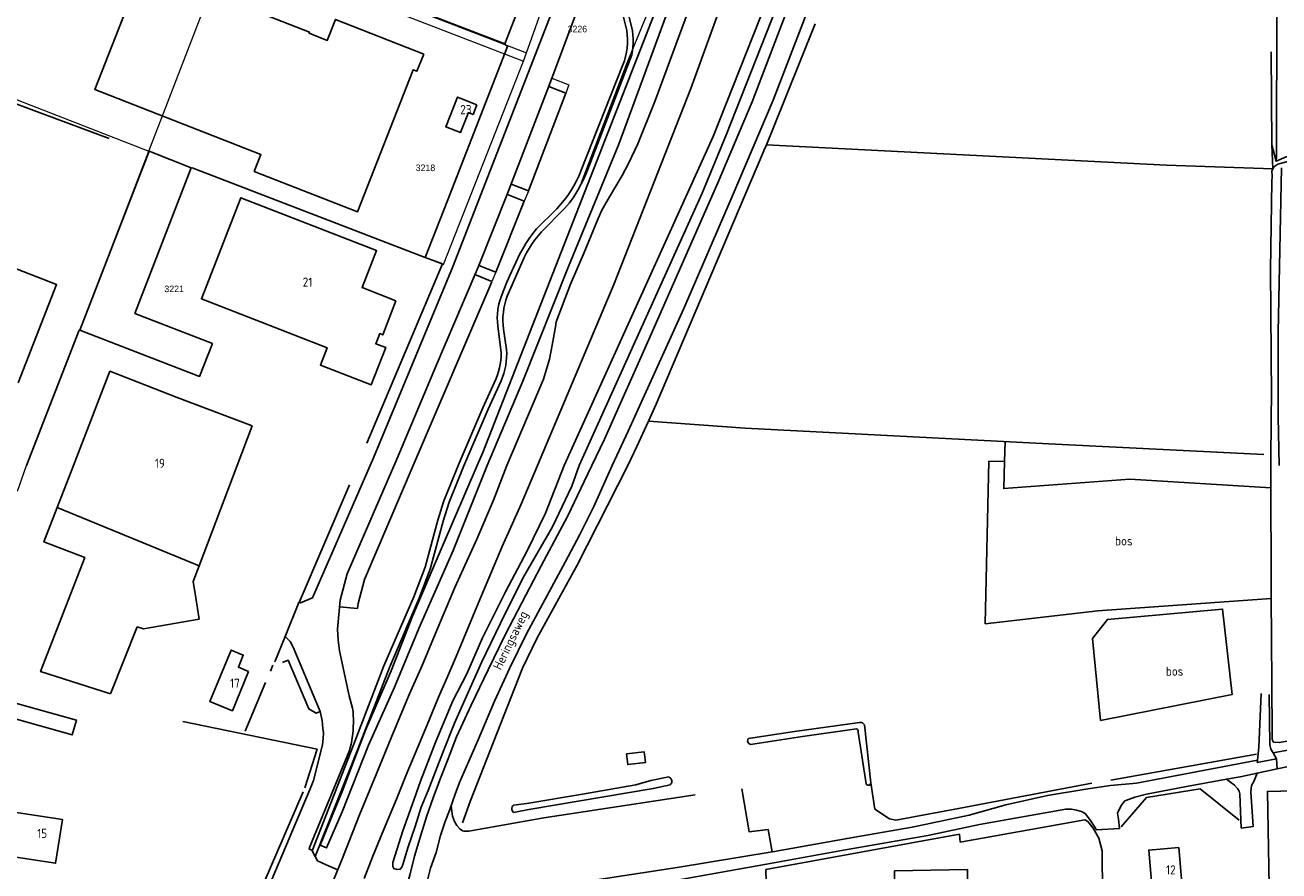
# Model space of a CAD drawing. Header units: metres. Extents: x 233874 to 239264, y 443832 to 448222.
# Tile 163 of 195: x 237457 to 237801, y 445889 to 446121. Entities that reach past the tile are written whole.
import ezdxf
from ezdxf.enums import TextEntityAlignment as Align

# ---------------------------------------------------------------- set-up
doc = ezdxf.new("R2010")
doc.units = ezdxf.units.M
doc.header["$MEASUREMENT"] = 0
for name, color, linetype in [('CULTUURAANDUIDING', 253, 'Continuous'), ('DAKRAND-BYG', 4, 'Continuous'), ('Goud-kadastrale grenzen', 13, 'Continuous'), ('HEG', 253, 'Continuous'), ('HEK', 253, 'Continuous'), ('HOOFDGEBOUW', 4, 'Continuous'), ('HOUTWAL', 253, 'Continuous'), ('HUISNUMMER', 253, 'Continuous'), ('INSTEEKSLOOT', 153, 'Continuous'), ('KANTVERH', 253, 'Continuous'), ('OVLIJNOBJ', 253, 'Continuous'), ('RASTER', 253, 'Continuous'), ('STRAATNAAM', 253, 'Continuous'), ('TUSSENMUUR', 253, 'Continuous')]:
    doc.layers.add(name, color=color, linetype=linetype)
doc.layers.add('G01 kadestrale perceelsgrens', color=73, linetype='Continuous', lineweight=0)
doc.layers.add('Z01 perceelnummer', color=73, linetype='Continuous', lineweight=13)
doc.styles.get("Standard").update_dxf_attribs({"font": 'iso.shx'})
doc.styles.add('Styledgn001', font='dgn001.shx')

# ---------------------------------------------------------------- blocks, each defined once
blk = doc.blocks.new('A$C1532452F')
at = {"layer": 'G01 kadestrale perceelsgrens'}
for p, q in [((237594.561, 446113.08), (237627.004, 446203.891)), ((237648.331, 446174.422), (237622.114, 446110.25)), ((237513.625, 446144.402), (237594.561, 446113.08)), ((237491.156, 446086.116), (237512.636, 446142.129)), ((237512.636, 446142.129), (237593.754, 446110.819)), ((237413.12, 446116.612), (237491.156, 446086.116)), ((237593.754, 446110.819), (237594.561, 446113.08)), ((237571.813, 446055.086), (237593.754, 446110.819)), ((237622.114, 446110.25), (237609.574, 446077.499)), ((237605.353, 446102.068), (237595.099, 446075.226)), ((237472.179, 446037.126), (237491.156, 446086.116)), ((237502.97, 446081.555), (237566.834, 446057.03)), ((237595.099, 446075.226), (237593.979, 446072.443)), ((237593.979, 446072.443), (237586.138, 446052.961)), ((237566.834, 446057.03), (237571.813, 446055.086)), ((237580.454, 446052.338), (237585.13, 446050.457)), ((237586.138, 446052.961), (237585.13, 446050.457)), ((237457.589, 446000), (237472.007, 446037.13)), ((237472.007, 446037.13), (237472.179, 446037.126)), ((237455.085, 445992.986), (237457.589, 446000))]:
    blk.add_line(p, q, dxfattribs=at)
at = {"layer": 'G01 kadestrale perceelsgrens', "flags": 128}
for points in [[(237600.68, 446103.853), (237601.185, 446105.17), (237601.566, 446106.191)], [(237601.566, 446106.191), (237606.218, 446104.333), (237605.353, 446102.068)], [(237580.454, 446052.338), (237581.32, 446054.381), (237589.421, 446074.51), (237590.418, 446077.11), (237600.68, 446103.853)], [(237491.156, 446086.116), (237502.75, 446081.624), (237502.97, 446081.555)]]:
    blk.add_lwpolyline(points, dxfattribs=at)
at = {"layer": 'Z01 perceelnummer', "linetype": 'Continuous', "lineweight": 13, "style": 'Styledgn001'}
for s, p in [('3226', (237608.511, 446119.62)), ('3218', (237566.903, 446081.588)), ('3221', (237498.042, 446048.409))]:
    blk.add_text(s, height=1.8, dxfattribs=at).set_placement(p, align=Align.MIDDLE_CENTER)

msp = doc.modelspace()

# ---------------------------------------------------------------- linework, layer by layer
at = {"layer": 'DAKRAND-BYG'}
for points in [[(237449.54, 445931.93), (237470.12, 445926.15), (237471.27, 445930.24), (237450.69, 445936.01), (237449.54, 445931.93)], [(237622.01, 445920.98), (237626.84, 445921.51), (237627.16, 445918.59), (237622.33, 445918.06), (237622.01, 445920.98)], [(237452.99, 445905.22), (237451.13, 445893.23), (237465.57, 445890.99), (237467.43, 445902.98), (237452.99, 445905.22)]]:
    msp.add_lwpolyline(points, dxfattribs=at)
at = {"layer": 'HEG'}
for p, q in [((237524.47, 445943.62), (237525.11, 445945.25)), ((237517.55, 445927.19), (237523.06, 445940.51))]:
    msp.add_line(p, q, dxfattribs=at)
msp.add_lwpolyline([(237695.75, 445902.81), (237712.95, 445905.97), (237749.52, 445912.97)], dxfattribs=at)
at = {"layer": 'HEK'}
for p, q in [((237450.99, 446100.48), (237480.24, 446089.65)), ((237502.97, 446081.55), (237566.83, 446057.03)), ((237472.01, 446037.13), (237457.59, 446000)), ((237532.33, 445962.44), (237546.08, 445994.67)), ((237525.59, 445946.23), (237528.45, 445953.16)), ((237713.38, 445896.81), (237747.56, 445902.93))]:
    msp.add_line(p, q, dxfattribs=at)
for points in [[(237550.87, 446006.15), (237571.55, 446055.23), (237566.83, 446057.03)], [(237280.51, 445797.03), (237287.51, 445812.07), (237290.24, 445817.54), (237303.96, 445846.81), (237310.44, 445860.44), (237335.35, 445855.43), (237383.8, 445845.82), (237461.94, 445829.86), (237495.65, 445822.96), (237511.59, 445860.24), (237511.04, 445862.08), (237510.11, 445863.21), (237508.59, 445864.08), (237509.17, 445867.29), (237512.75, 445868.38), (237515.77, 445869.76), (237533.37, 445910.53)], [(237753.4, 445870.93), (237752.47, 445870.94), (237752.32, 445894.38), (237751.35, 445897.89), (237749.81, 445900.61), (237748.35, 445902.45), (237747.56, 445902.93)]]:
    msp.add_lwpolyline(points, dxfattribs=at)
at = {"layer": 'HOOFDGEBOUW'}
for p, q in [((237519.42, 446010.89), (237498.92, 446018.66)), ((237515.29, 446000), (237519.42, 446010.89)), ((237466.02, 445988.49), (237470.48, 446000)), ((237504.86, 445972.54), (237515.29, 446000)), ((237503.24, 445968.26), (237504.86, 445972.54)), ((237503.95, 445963.77), (237503.24, 445968.26)), ((237504.89, 445957.89), (237503.95, 445963.77)), ((237504.89, 445957.89), (237489.65, 445955.24)), ((237480.59, 445937.45), (237487.87, 445955.81)), ((237489.65, 445955.24), (237487.87, 445955.81))]:
    msp.add_line(p, q, dxfattribs=at)
for points in [[(237595.45, 446188.56), (237585.78, 446163.47), (237576.45, 446139.29), (237595.07, 446132.11), (237588.68, 446115.54), (237551.31, 446129.95), (237513.63, 446144.47), (237521.74, 446165.5), (237529.28, 446185.04), (237544.24, 446223.81)], [(237566.42, 446112.73), (237564.58, 446108.05), (237563.56, 446108.45), (237548.26, 446069.5), (237520, 446080.6), (237521.81, 446085.2), (237476.28, 446103.09), (237489.48, 446136.68), (237535.14, 446118.75), (237535.03, 446118.46), (237539.99, 446116.51), (237542.24, 446122.23), (237566.42, 446112.73)], [(237581.01, 446098.87), (237579.96, 446096.21), (237578.65, 446096.72), (237576.5, 446091.26), (237572.44, 446092.85), (237575.64, 446100.98), (237581.01, 446098.87)], [(237508.54, 446033.47), (237505.02, 446024.4), (237472.18, 446037.13), (237491.16, 446086.12), (237502.75, 446081.62), (237487.29, 446041.7), (237508.54, 446033.47)], [(237393.43, 446046.82), (237403.93, 446073.74), (237465.85, 446049.6), (237455.35, 446022.67)], [(237558.83, 446045.17), (237555.2, 446035.81), (237554.36, 446036.14), (237553.29, 446033.39), (237556.04, 446032.32), (237552.07, 446022.1), (237538.1, 446027.53), (237539.94, 446032.27), (237505.51, 446045.66), (237516.29, 446073.39), (237553.51, 446058.92), (237549.56, 446048.78), (237558.83, 446045.17)], [(237470.48, 446000), (237480.47, 446025.81), (237498.92, 446018.66)], [(237480.59, 445937.45), (237461.44, 445943.53), (237473.54, 445974.78), (237462.38, 445979.1), (237466.02, 445988.49)], [(237518.44, 445943.58), (237514, 445932.78), (237507.87, 445935.3), (237513.67, 445949.41), (237517, 445948.04), (237515.64, 445944.74), (237518.44, 445943.58)], [(237808.55, 445910.9), (237809.28, 445869.47), (237798.31, 445869.27), (237797.58, 445910.71), (237808.55, 445910.9)], [(237773.35, 445895.29), (237765.08, 445894.6), (237766.25, 445880.58), (237774.51, 445881.26), (237773.35, 445895.29)], [(237695.4, 445888.92), (237695.66, 445873.14), (237715.64, 445873.47), (237715.38, 445889.25), (237695.4, 445888.92)]]:
    msp.add_lwpolyline(points, dxfattribs=at)
at = {"layer": 'HOUTWAL'}
msp.add_line((237798.5, 446000), (237798.64, 446013.96), dxfattribs=at)
at = {"layer": 'INSTEEKSLOOT'}
for p, q in [((237581.09, 446000), (237571.47, 445977.74)), ((237574.45, 445976.71), (237583.83, 446000)), ((237798.63, 445963.6), (237798.5, 446000)), ((237685.44, 445926.93), (237687.68, 445912.77)), ((237688.89, 445913.06), (237687.15, 445928.89)), ((237628.66, 445913.71), (237633.54, 445914.64)), ((237633.92, 445912.52), (237629.26, 445911.49)), ((237609.91, 445909.94), (237594.68, 445907.34)), ((237595.25, 445905.73), (237629.26, 445911.49)), ((237542.17, 445905.97), (237538.05, 445895.95)), ((237595.25, 445905.73), (237591.02, 445904.92)), ((237591.05, 445906.94), (237594.68, 445907.34))]:
    msp.add_line(p, q, dxfattribs=at)
for points in [[(237581.09, 446000), (237582.61, 446003.57), (237630.47, 446126.01), (237648.07, 446175.09), (237661.29, 446212.67), (237663.27, 446218.72)], [(237583.83, 446000), (237593.58, 446023.08), (237606.08, 446054.52), (237619.84, 446088.03), (237654.91, 446183.56), (237666.08, 446217.79)], [(237604.88, 446000), (237645.77, 446090.13), (237663.96, 446136.35), (237685.95, 446211.31)], [(237609.04, 446000), (237642.69, 446074.67), (237649.36, 446090.81), (237667.05, 446135.61), (237681.43, 446181.85), (237689.8, 446210.17)], [(237798.78, 446080.66), (237798.89, 446079.35), (237798.82, 446077.76), (237798.42, 446053.72), (237798.73, 446018.86), (237798.64, 446013.96)], [(237804.2, 446083.55), (237800.47, 446082.58), (237799.33, 446081.84), (237798.78, 446080.66)], [(237800.76, 446000), (237800.49, 446013.37), (237800.51, 446036.57), (237801.47, 446081.58)], [(237604.88, 446000), (237599.82, 445986.96), (237594.75, 445976.59), (237588.86, 445965.34), (237582.57, 445952.79), (237578.24, 445942.92), (237574.38, 445935.55)], [(237574.88, 445929.35), (237578.19, 445936.76), (237582.25, 445946.06), (237587.49, 445956.84), (237593.58, 445969.17), (237601.67, 445983.15), (237606.98, 445994.31), (237609.04, 446000)], [(237571.47, 445977.74), (237563.36, 445958.67), (237557.51, 445943.76), (237550.49, 445927.47), (237544.08, 445910.69), (237542.17, 445905.97)], [(237544.06, 445905.13), (237551.34, 445923.38), (237558.42, 445939.28), (237565.1, 445955.36), (237574.45, 445976.71)], [(237823.13, 445927.86), (237816.99, 445926.79), (237800.84, 445924.09), (237799.24, 445924.2), (237798.92, 445924.92), (237798.89, 445926.88), (237798.66, 445952.83), (237798.63, 445963.6)], [(237574.38, 445935.55), (237569.79, 445924.37), (237565.55, 445913.51), (237563.24, 445907.04), (237560.71, 445899.87), (237557.92, 445891.24), (237557.94, 445890.14), (237558.26, 445889.55), (237559.16, 445889.32), (237560.01, 445889.34), (237560.4, 445889.9), (237560.68, 445890.66), (237562.17, 445895.5), (237564.04, 445901.05), (237565.77, 445906.35), (237567.61, 445910.95), (237571.62, 445921.31), (237574.88, 445929.35)], [(237685.81, 445929.55), (237668.05, 445927.11), (237655.4, 445925.23)], [(237687.15, 445928.89), (237687.01, 445929.11), (237686.82, 445929.3), (237686.6, 445929.45), (237686.34, 445929.54), (237686.08, 445929.58), (237685.81, 445929.55)], [(237655.94, 445923.59), (237670.24, 445925.74), (237685.02, 445927.87)], [(237685.02, 445927.87), (237685.22, 445927.76), (237685.37, 445927.59), (237685.46, 445927.38), (237685.49, 445927.15), (237685.44, 445926.93)], [(237655.4, 445925.23), (237655.27, 445925.01), (237655.2, 445924.77), (237655.18, 445924.52), (237655.23, 445924.27), (237655.34, 445924.04), (237655.51, 445923.84), (237655.71, 445923.69), (237655.94, 445923.59)], [(237628.66, 445913.71), (237624.57, 445912.51), (237609.91, 445909.94)], [(237633.54, 445914.64), (237633.8, 445914.52), (237634.03, 445914.34), (237634.21, 445914.1), (237634.33, 445913.84), (237634.38, 445913.55), (237634.37, 445913.26), (237634.28, 445912.98), (237634.13, 445912.73), (237633.92, 445912.52)], [(237687.68, 445912.77), (237687.78, 445912.59), (237687.93, 445912.46), (237688.11, 445912.38), (237688.31, 445912.36), (237688.51, 445912.41), (237688.68, 445912.51), (237688.81, 445912.67), (237688.88, 445912.86), (237688.89, 445913.06)], [(237591.02, 445904.92), (237590.81, 445905.16), (237590.66, 445905.45), (237590.58, 445905.77), (237590.59, 445906.1), (237590.67, 445906.42), (237590.83, 445906.7), (237591.05, 445906.94)], [(237538.05, 445895.95), (237539.83, 445895.19), (237544.06, 445905.13)]]:
    msp.add_lwpolyline(points, dxfattribs=at)
at = {"layer": 'KANTVERH'}
for p, q in [((237620.32, 446126.11), (237622.04, 446119.2)), ((237621.5, 446127.72), (237623.59, 446119.1)), ((237620.99, 446109.81), (237609.59, 446080.91)), ((237595.1, 446075.23), (237605.35, 446102.07)), ((237605.35, 446102.07), (237600.68, 446103.85)), ((237589.34, 446074.31), (237593.98, 446072.44)), ((237590.42, 446077.11), (237595.1, 446075.23)), ((237593.98, 446072.44), (237586.14, 446052.96)), ((237602.86, 446070.34), (237597.33, 446064.84)), ((237593.92, 446056.97), (237589.32, 446046.41)), ((237586.14, 446052.96), (237581.5, 446054.83)), ((237585.09, 446050.36), (237563.57, 446000)), ((237585.13, 446050.46), (237580.45, 446052.34)), ((237586.72, 446038.25), (237587.61, 446030.84)), ((237588.26, 446037.38), (237589.1, 446031.76)), ((237563.57, 446000), (237550.2, 445968.72)), ((237550.2, 445968.72), (237548.43, 445962.21)), ((237532.22, 445962.48), (237528.45, 445953.16)), ((237532.33, 445962.44), (237532.22, 445962.48)), ((237543.33, 445961.31), (237548.31, 445960.85)), ((237548.43, 445962.21), (237548.31, 445960.85)), ((237546.95, 445933.48), (237546.01, 445936.87)), ((237799.12, 445921.27), (237851.73, 445930.87)), ((237535.17, 445895.3), (237546.07, 445921.88)), ((237800.03, 445919.63), (237794.76, 445918.64)), ((237794.76, 445918.64), (237794.83, 445919.29)), ((237799.12, 445921.27), (237800.03, 445919.63)), ((237535.17, 445895.3), (237535.01, 445894.89)), ((237536.69, 445892.85), (237537.29, 445891.65)), ((237539.71, 445890.59), (237537.29, 445891.65)), ((237542.89, 445889.23), (237539.71, 445890.6))]:
    msp.add_line(p, q, dxfattribs=at)
for points in [[(237589.16, 446000), (237599.21, 446023.66), (237600.86, 446029.15), (237601.61, 446033.01), (237602.54, 446038.01), (237602.75, 446039.4), (237606.67, 446049.66), (237610.36, 446058.39), (237614.19, 446067.67), (237615.23, 446070.02), (237617.29, 446073.63), (237620.81, 446079.5), (237622.54, 446082.74), (237625.08, 446088.16), (237629.76, 446099.76), (237647.96, 446149.02), (237671.3, 446217.19), (237672.97, 446222.36), (237682.13, 446250.8), (237696.23, 446297.5), (237712.19, 446354.85)], [(237597.64, 446000), (237618.52, 446049.6), (237639.57, 446103.32), (237663.34, 446168.78), (237678.71, 446214.09), (237679.09, 446215.24), (237680.51, 446219.58), (237689.73, 446249), (237703.11, 446293.18), (237716, 446339.24), (237717.89, 446345.86), (237720.95, 446353.63)], [(237612.45, 446000), (237615.94, 446007.24), (237628.45, 446035.38), (237646.97, 446077.45), (237656.4, 446099.67), (237667.21, 446127.96), (237682.12, 446173.43), (237690.88, 446203.34), (237691.17, 446204.34), (237696.27, 446222.16), (237698.85, 446231.1), (237701.77, 446240.92), (237702.79, 446244.24), (237711.38, 446276.39), (237718.83, 446309.59), (237728.85, 446355.3)], [(237559.08, 446001.78), (237569.95, 446027.57), (237577.32, 446044.95), (237581.32, 446054.38), (237589.42, 446074.51), (237601.18, 446105.17), (237621.17, 446158.78), (237634.42, 446196.56), (237641.69, 446218.27), (237642.7, 446220.81), (237646.18, 446231.52), (237652.72, 446251.92), (237658.5, 446269.36), (237662.72, 446282.04), (237665.2, 446289.82), (237669.24, 446303.1)], [(237618.05, 446000), (237622.44, 446009.39), (237637.67, 446043.04), (237650.89, 446073.76), (237662.13, 446100.15), (237670.74, 446122.42), (237673.46, 446130.04), (237684, 446161.59), (237691.95, 446188.2), (237697.23, 446207), (237699.46, 446214.1), (237700.42, 446217.87), (237701.95, 446219.68), (237703.43, 446220.98), (237704.44, 446221.51), (237705.55, 446222.05), (237707.05, 446222.54), (237708.32, 446222.54), (237711.17, 446223.1), (237717.29, 446223.95), (237717.88, 446223.66), (237721.09, 446223.2), (237726.2, 446223.86)], [(237552.66, 446002.1), (237574.3, 446054.22), (237601.56, 446124.25), (237601.04, 446124.76), (237597.71, 446127.96), (237597.05, 446128.83), (237595.96, 446130.67), (237595.07, 446132.14)], [(237622.04, 446119.2), (237622.18, 446118.02), (237622.25, 446116.82), (237622.24, 446115.63), (237622.14, 446114.44), (237621.97, 446113.25), (237621.72, 446112.08), (237621.39, 446110.93), (237620.99, 446109.81)], [(237623.59, 446119.1), (237623.71, 446118.01), (237623.77, 446116.91), (237623.77, 446115.8), (237623.71, 446114.7), (237623.59, 446113.6), (237623.41, 446112.51)], [(237566.83, 446057.03), (237572.86, 446072.33), (237589.4, 446114.83), (237588.66, 446115.46)], [(237623.41, 446112.51), (237611.33, 446080.98), (237610.39, 446078.77), (237608.61, 446075.43), (237607.57, 446073.6), (237606.35, 446071.96), (237604.99, 446070.39), (237598.71, 446064.07)], [(237609.59, 446080.91), (237608.98, 446079.46), (237608.31, 446078.03), (237607.56, 446076.64), (237606.75, 446075.29), (237605.87, 446073.98), (237604.92, 446072.72), (237603.92, 446071.51), (237602.86, 446070.34)], [(237597.33, 446064.84), (237596.3, 446063.55), (237595.33, 446062.21), (237594.42, 446060.84), (237593.57, 446059.42), (237592.78, 446057.97)], [(237598.71, 446064.07), (237597.78, 446062.98), (237596.91, 446061.85), (237596.08, 446060.68), (237595.31, 446059.47), (237594.59, 446058.24), (237593.92, 446056.97)], [(237592.78, 446057.97), (237589.96, 446051.91), (237589.05, 446049.78), (237587.94, 446047)], [(237587.94, 446047), (237587.54, 446045.96), (237587.2, 446044.9), (237586.93, 446043.81), (237586.74, 446042.71), (237586.62, 446041.6), (237586.58, 446040.48), (237586.61, 446039.36), (237586.72, 446038.25)], [(237589.32, 446046.41), (237588.95, 446045.33), (237588.64, 446044.22), (237588.41, 446043.1), (237588.24, 446041.96), (237588.14, 446040.82), (237588.11, 446039.67), (237588.15, 446038.52), (237588.26, 446037.38)], [(237587.61, 446030.84), (237587.6, 446029.82), (237587.53, 446028.8), (237587.39, 446027.78), (237587.19, 446026.77), (237586.93, 446025.78), (237586.61, 446024.81), (237586.23, 446023.86)], [(237589.1, 446031.76), (237589.16, 446030.66), (237589.14, 446029.56), (237589.06, 446028.47), (237588.91, 446027.38), (237588.68, 446026.3), (237588.39, 446025.24), (237588.04, 446024.2), (237587.61, 446023.19)], [(237586.23, 446023.86), (237582.65, 446015.83), (237576.15, 446000.61), (237571.98, 445990.31), (237570.3, 445984.99), (237566.79, 445972.18), (237563.72, 445964.03), (237555.53, 445945.06), (237547.07, 445923.17), (237535.83, 445894.37)], [(237587.61, 446023.19), (237584.1, 446015.48), (237577.44, 445999.93), (237573.43, 445989.94), (237571.79, 445984.72), (237568.23, 445971.61), (237565.15, 445963.66), (237557.06, 445944.66), (237548.38, 445922.29), (237536.69, 445892.85)], [(237552.66, 446002.1), (237535.97, 445963.77), (237532.64, 445962.33), (237532.33, 445962.44)], [(237546.01, 445936.87), (237543.33, 445949.17), (237542.96, 445952.16), (237542.76, 445955.18), (237543.5, 445963.1), (237545.46, 445970.36), (237559.08, 446001.78)], [(237574.94, 445966.56), (237580.95, 445979.77), (237585.54, 445990.46), (237589.16, 446000)], [(237597.64, 446000), (237593.12, 445989.41), (237587.96, 445977.85), (237581.38, 445962.22), (237575.35, 445947.64)], [(237575.42, 445925.61), (237579.47, 445934.28), (237584.06, 445943.99), (237588.7, 445953.56), (237593.29, 445962.41), (237598.6, 445972.47), (237605.89, 445986.21), (237610.4, 445995.6), (237612.45, 446000)], [(237618.05, 446000), (237613.04, 445988.78), (237609.23, 445981.12), (237605.2, 445973.49), (237598.31, 445960.8), (237594.62, 445953.89), (237590.02, 445944.54), (237585.78, 445935.43), (237581.33, 445924.86), (237576.22, 445913.11)], [(237557.69, 445925.84), (237562.57, 445937.47), (237565.99, 445945.22), (237569.54, 445953.76), (237574.94, 445966.56)], [(237800.28, 445916.88), (237840.16, 445925.06), (237870.03, 445931.04), (237898.82, 445936.43), (237930.34, 445942.14), (237960.1, 445948.09), (237965.14, 445949.08), (237989.56, 445953.85), (238000, 445955.79)], [(237528.45, 445953.16), (237529.8, 445951.8), (237530.7, 445950.23), (237538.02, 445932.57), (237536.98, 445932.12), (237534.93, 445933.28), (237529.3, 445946.62), (237527.73, 445945.98)], [(237550.11, 445886.8), (237552.52, 445892.92), (237555.4, 445900.05), (237558.95, 445908.54), (237561.88, 445915.87), (237564.82, 445922.8), (237567.85, 445930.04), (237570.5, 445936.56), (237572.83, 445941.92), (237575.35, 445947.64)], [(237794.83, 445919.29), (237795.23, 445922.83), (237795.84, 445937.52)], [(237798.05, 445937.21), (237798.22, 445923.52), (237798.55, 445922.28), (237799.12, 445921.27)], [(237547.13, 445931.46), (237547.06, 445932.47), (237546.95, 445933.48)], [(237538.02, 445932.57), (237538.56, 445930.13), (237538.82, 445927.93), (237538.94, 445926.71), (237538.92, 445925.17), (237538.69, 445923.45), (237536.26, 445913.64)], [(237547.07, 445927.5), (237547.13, 445928.47), (237547.16, 445929.44)], [(237547.16, 445929.44), (237547.16, 445930.45), (237547.13, 445931.46)], [(237546.84, 445925.45), (237546.97, 445926.47), (237547.07, 445927.5)], [(237540.29, 445882.81), (237544.17, 445892.42), (237548.84, 445904.24), (237553.43, 445915.32), (237557.69, 445925.84)], [(237546.07, 445921.88), (237546.31, 445922.76), (237546.51, 445923.65)], [(237546.51, 445923.65), (237546.69, 445924.55), (237546.84, 445925.45)], [(237549.88, 445886.19), (237553.52, 445884.68), (237554.43, 445884.2), (237555.53, 445884.03), (237556.79, 445883.96), (237558.34, 445884.04), (237560.03, 445884.58), (237561.26, 445885.36), (237562.24, 445886.44), (237562.66, 445887.7), (237563.88, 445892.94), (237565.65, 445898.74), (237567.27, 445903.98), (237569.01, 445908.93), (237571.03, 445914.34), (237572.97, 445919.19), (237575.42, 445925.61)], [(237700.25, 445900.86), (237715.84, 445904.21), (237725.87, 445907.03), (237737.34, 445909.61), (237748.42, 445911.4), (237754.59, 445912.28), (237761.74, 445912.97), (237794.83, 445919.29)], [(237756.5, 445904.7), (237757.5, 445906.83), (237758.52, 445908.12), (237759.81, 445908.58), (237761.29, 445909.07), (237764.41, 445909.91), (237775.39, 445911.99), (237786.39, 445914.01), (237790.09, 445914.69), (237794.77, 445915.7), (237800.28, 445916.88), (237800.03, 445919.63)], [(237793.06, 445910.61), (237793.22, 445912.29), (237793.86, 445913.38), (237794.77, 445915.7)], [(237497.32, 445820.08), (237498.28, 445822.07), (237506.52, 445841.69), (237514.71, 445861.52), (237523.83, 445884.17), (237535.35, 445911.38), (237536.26, 445913.64)], [(237576.22, 445913.11), (237575.04, 445909.93), (237573.45, 445905.48), (237572.27, 445902.4), (237571.06, 445898.62), (237569.82, 445893.98), (237568.32, 445889.69), (237567.13, 445884.9)], [(237786.39, 445914.01), (237788.57, 445912.37), (237789.41, 445911.49), (237789.88, 445910.78), (237790.06, 445910.07), (237790.42, 445900.6)], [(237578.79, 445899.8), (237599.35, 445903.46), (237640.82, 445909.72)], [(237661.93, 445894.14), (237660.82, 445900.24), (237655.59, 445899.65), (237653.54, 445911.41)], [(237793.06, 445910.61), (237793.67, 445901.03), (237790.42, 445900.6)], [(237573.97, 445906.6), (237574.29, 445903.95), (237574.82, 445902.46), (237575.5, 445901.33), (237576.32, 445900.45), (237577.09, 445899.91), (237577.49, 445899.77), (237578.79, 445899.8)], [(237576.59, 445876.47), (237581.71, 445877.21), (237589.1, 445878.29), (237596.92, 445879.43), (237660.3, 445890.76), (237681.45, 445894.58), (237704.54, 445898.65), (237718.68, 445901.59), (237742.34, 445905.85), (237743.93, 445905.8), (237745.27, 445905.59), (237746.66, 445905.2), (237747.62, 445904.6), (237749.1, 445902.72), (237750.33, 445900.85)], [(237757.03, 445900.56), (237756.78, 445903.05), (237756.5, 445904.7)], [(237700.25, 445900.86), (237682.41, 445897.82), (237662, 445894.16), (237661.93, 445894.14), (237635.87, 445889.82), (237606.64, 445885.34), (237573.45, 445879.93), (237565.62, 445879.01)], [(237757.03, 445900.56), (237750.73, 445900.15), (237750.33, 445900.85)], [(237535.01, 445894.89), (237535.61, 445894.69), (237535.83, 445894.37), (237536.69, 445892.85)]]:
    msp.add_lwpolyline(points, dxfattribs=at)
at = {"layer": 'OVLIJNOBJ'}
for p, q in [((237798.6, 446113.33), (237798.81, 446087.87)), ((237798.81, 446087.87), (237799.1, 446081.34)), ((237721.26, 446001.18), (237725.55, 446001.07))]:
    msp.add_line(p, q, dxfattribs=at)
for points in [[(237798.81, 446087.87), (237799.96, 446083.39), (237800.11, 446084.48), (237800.17, 446126.64)], [(237751.82, 445930.14), (237787.89, 445937.22), (237785.32, 445960.67), (237753.75, 445957.82), (237749.69, 445952.59), (237751.82, 445930.14)], [(237500.42, 445929.83), (237537.2, 445922.29), (237533.84, 445911.65)], [(237713.38, 445896.81), (237713.18, 445898.97), (237660.16, 445889.25), (237662.92, 445789.5), (237666.72, 445789.38), (237666.93, 445776.09), (237694.02, 445777.04)]]:
    msp.add_lwpolyline(points, dxfattribs=at)
at = {"layer": 'RASTER'}
msp.add_line((237754.66, 445913.77), (237794.63, 445920.89), dxfattribs=at)
for points in [[(237660.32, 446087.91), (237662.1, 446092.16), (237673.66, 446121.03)], [(237799.96, 446083.39), (237802.7, 446084.57), (237845.49, 446093.12), (237853.1, 446094.92), (237876.22, 446100.39), (237880.97, 446101.09), (237887.44, 446101), (237891.49, 446101.63)], [(237622.31, 446000), (237624.8, 446005.19), (237627.99, 446012.16), (237630.07, 446016.8), (237655.99, 446077.61), (237659.63, 446086.28), (237659.65, 446086.32), (237660.32, 446087.91)], [(237660.32, 446087.91), (237769.92, 446082.33), (237799.1, 446081.34)], [(237627.99, 446012.16), (237654.48, 446010.24), (237737.68, 446005.91), (237796.56, 446003.05)], [(237798.52, 445993.92), (237759.88, 445996.22), (237725.36, 445993.67), (237725.55, 446001.07), (237725.7, 446006.53)], [(237622.31, 446000), (237608.48, 445972.7), (237597.42, 445952.61), (237593.49, 445944.49), (237591.28, 445938.9), (237584.62, 445921.92), (237579.13, 445907.89), (237577.03, 445902.04)], [(237721.26, 446001.18), (237720.26, 445956.65), (237751.13, 445960.14), (237798.63, 445963.6)], [(237688.89, 445913.06), (237689.98, 445905.86), (237694.01, 445903.21), (237695.75, 445902.81)], [(237757.54, 445900.95), (237764.49, 445909.03), (237779.18, 445911.36), (237789.82, 445902.82)]]:
    msp.add_lwpolyline(points, dxfattribs=at)
at = {"layer": 'TUSSENMUUR'}
msp.add_line((237466.02, 445988.49), (237504.86, 445972.54), dxfattribs=at)

# ---------------------------------------------------------------- block references
at = {"layer": 'Goud-kadastrale grenzen', "linetype": 'Continuous'}
msp.add_blockref('A$C1532452F', (0, 0), dxfattribs=at)

# ---------------------------------------------------------------- texts
at = {"layer": 'CULTUURAANDUIDING'}
for p in [(237755.82, 445978.1), (237769.74, 445942.39)]:
    msp.add_text('bos', height=2.5, dxfattribs=at).set_placement(p)
at = {"layer": 'HUISNUMMER'}
for s, p in [('23', (237576.43, 446096.28)), ('21', (237533.26, 446049.01)), ('19', (237492.76, 445999.36)), ('17', (237513.36, 445939.09)), ('15', (237460.51, 445897.94)), ('12', (237769.8, 445887.93))]:
    msp.add_text(s, height=2.5, dxfattribs=at).set_placement(p)
at = {"layer": 'STRAATNAAM'}
msp.add_text('Heringsaweg', height=2.5, rotation=64.1274, dxfattribs=at).set_placement((237587.54, 445943.77))

doc.saveas('drawing.dxf')
